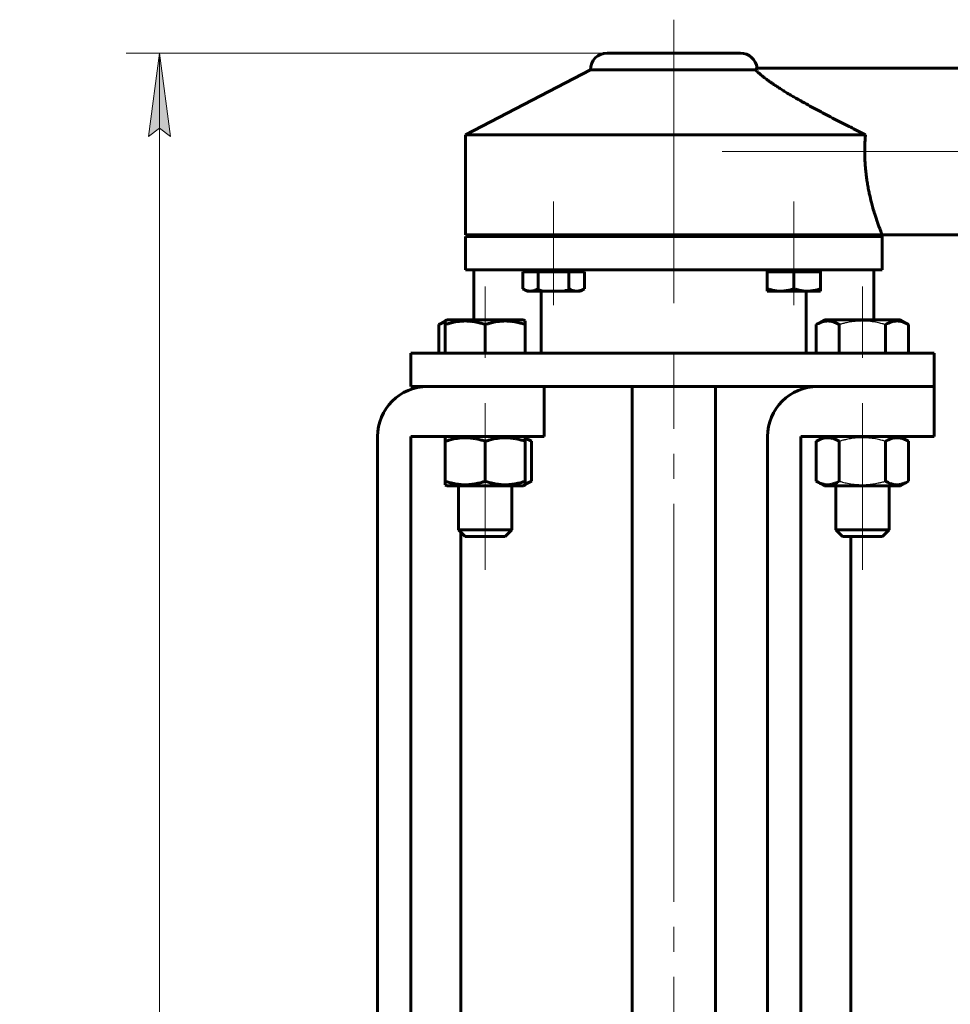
# Model space of a CAD drawing. Header units: millimetres. Extents: x -187 to 437, y 0 to 608.
# Tile 8 of 10: x 267 to 323, y 383 to 442. Entities that reach past the tile are written whole.
import ezdxf

# ---------------------------------------------------------------- set-up
doc = ezdxf.new("R2010")
doc.units = ezdxf.units.MM
for name, pattern in [('K5LT-1', [0]), ('K5LT_AXLED', [28.364895, 23.864895, -1.5, 1.5, -1.5]), ('K5LT_BASIC', [0]), ('K5LT_THIN', [0])]:
    doc.linetypes.add(name, pattern=pattern)
doc.layers.add('Системный слой', color=7, linetype='Continuous')
doc.layers.add('Системный слой (1)', color=7, linetype='Continuous', true_color=0x6c6c6c)
doc.styles.add('KDIMTEXTSTYLE', font='txt', dxfattribs={"width": 0.96, "oblique": 15, "height": 5})
doc.styles.add('KTEXTSTYLE', font='txt', dxfattribs={"width": 0.96, "height": 5})
doc.dimstyles.new('KDIMSTYLE (0.20)', dxfattribs={"dimtxt": 5, "dimasz": 1, "dimexe": 2, "dimexo": 0, "dimgap": 1, "dimtad": 1, "dimlfac": 5, "dimtxsty": 'KDIMTEXTSTYLE', "dimsah": 1, "dimcen": 0, "dimdle": 1, "dimadec": 0, "dimazin": 0, "dimtfac": 0.667, "dimtmove": 0, "dimatfit": 3, "dimfxl": 1, "dimtvp": 1, "dimtolj": 1, "dimtzin": 0, "dimarcsym": 0})

# ---------------------------------------------------------------- blocks, each defined once
blk = doc.blocks.new('U49')
at = {"layer": 'Системный слой (1)', "color": 143, "linetype": 'K5LT_BASIC', "lineweight": 60, "true_color": 0x33acca}
for p, q in [((292.293, 423.97), (292.168, 423.926)), ((292.045, 423.871), (291.922, 423.805)), ((292.168, 423.926), (292.045, 423.871))]:
    blk.add_line(p, q, dxfattribs=at)
blk = doc.blocks.new('U50')
at = {"layer": 'Системный слой (1)', "color": 143, "linetype": 'K5LT_BASIC', "lineweight": 60, "true_color": 0x33acca}
for p, q in [((317.321, 411.089), (316.121, 411.089)), ((318.521, 411.089), (317.321, 411.089))]:
    blk.add_line(p, q, dxfattribs=at)
blk = doc.blocks.new('U51')
at = {"layer": 'Системный слой (1)', "color": 143, "linetype": 'K5LT_BASIC', "lineweight": 60, "true_color": 0x33acca}
for p, q in [((317.321, 411.489), (315.721, 411.489)), ((318.921, 411.489), (317.321, 411.489))]:
    blk.add_line(p, q, dxfattribs=at)
blk = doc.blocks.new('U59')
at = {"layer": 'Системный слой (1)', "color": 143, "linetype": 'K5LT_BASIC', "lineweight": 60, "true_color": 0x33acca}
for p, q in [((292.413, 414.129), (294.693, 414.129)), ((294.693, 414.129), (296.973, 414.129))]:
    blk.add_line(p, q, dxfattribs=at)
blk = doc.blocks.new('U62')
at = {"layer": 'Системный слой (1)', "color": 143, "linetype": 'K5LT_BASIC', "lineweight": 60, "true_color": 0x33acca}
for p, q in [((297.218, 416.926), (297.093, 416.97)), ((297.342, 416.871), (297.218, 416.926)), ((297.465, 416.805), (297.342, 416.871))]:
    blk.add_line(p, q, dxfattribs=at)
blk = doc.blocks.new('U63')
at = {"layer": 'Системный слой (1)', "color": 143, "linetype": 'K5LT_BASIC', "lineweight": 60, "true_color": 0x33acca}
for p, q in [((297.093, 414.247), (297.218, 414.291)), ((297.218, 414.291), (297.342, 414.346)), ((297.342, 414.346), (297.465, 414.412))]:
    blk.add_line(p, q, dxfattribs=at)
blk = doc.blocks.new('D5')
at = {"layer": 'Системный слой (1)'}
for points in [[(275.807, 435.089), (275.149, 440.089), (274.491, 435.089), (275.149, 435.589)], [(275.149, 200.089), (275.807, 205.089), (275.149, 204.589), (274.491, 205.089)]]:
    blk.add_hatch(color=7, dxfattribs=at).paths.add_polyline_path(points)
at = {"layer": 'Системный слой (1)', "color": 7, "linetype": 'K5LT_THIN', "lineweight": 18, "true_color": 0xffffff}
for p, q in [((304.832, 440.089), (273.149, 440.089)), ((274.491, 435.089), (275.149, 440.089)), ((275.149, 440.089), (275.807, 435.089)), ((275.149, 440.089), (275.149, 200.089)), ((275.149, 435.589), (274.491, 435.089)), ((275.807, 435.089), (275.149, 435.589)), ((275.149, 200.089), (274.491, 205.089)), ((274.491, 205.089), (275.149, 204.589)), ((275.149, 204.589), (275.807, 205.089)), ((275.807, 205.089), (275.149, 200.089)), ((291.232, 200.089), (273.149, 200.089))]:
    blk.add_line(p, q, dxfattribs=at)
blk.add_wipeout([(274.149, 313.358), (266.767, 313.358), (266.767, 326.281), (274.149, 326.281)]).dxf.layer = 'Системный слой (1)'
at = {"layer": 'Системный слой (1)', "color": 7, "insert": (267.562, 313.358), "char_height": 5, "attachment_point": 1, "rotation": 90, "style": 'KTEXTSTYLE'}
blk.add_mtext('\\fArial|b0|c204|p34;\\H5.0;\\W1.000;\\Q15;\\fGOST Type AU|b0|i0|c204|p34;\\Q15;\\W0.960;1200', dxfattribs=at)
blk = doc.blocks.new('KDIMARROW_01')
at = {"layer": 'Системный слой'}
blk.add_hatch(color=0, dxfattribs=at).paths.add_polyline_path([(-5, -0.658), (0, 0), (-5, 0.658), (-4.5, 0)])
at = {"layer": 'Системный слой', "color": 0, "linetype": 'K5LT_THIN', "lineweight": 18}
for p, q in [((-4.5, 0), (-5, 0.658)), ((-5, 0.658), (0, 0)), ((0, 0), (-5, -0.658)), ((-5, -0.658), (-4.5, 0))]:
    blk.add_line(p, q, dxfattribs=at)
at = {"layer": 'Системный слой (1)', "color": 0, "linetype": 'K5LT_THIN', "lineweight": 18}
blk.add_line((300.932, 200.089), (300.732, 200.089), dxfattribs=at)

msp = doc.modelspace()

# ---------------------------------------------------------------- linework, layer by layer
at = {"layer": 'Системный слой (1)', "color": 30, "linetype": 'K5LT_AXLED', "lineweight": 18, "true_color": 0xff8000}
for p, q in [((306.007, 437.0885), (306.007, 442.0885)), ((306.007, 425.0885), (306.007, 437.1885)), ((308.907, 434.1885), (336.207, 434.1885)), ((298.7945, 431.1885), (298.7945, 427.0885)), ((313.2195, 431.1885), (313.2195, 427.0885)), ((298.7945, 429.0885), (298.7945, 424.9685)), ((313.2195, 429.0885), (313.2195, 424.9685)), ((317.3207, 426.0885), (317.3207, 421.8049)), ((306.007, 304.0885), (306.007, 422.0885)), ((294.6933, 419.0885), (294.6933, 414.8049)), ((317.3207, 419.0885), (317.3207, 414.8049)), ((317.3207, 416.4122), (317.3207, 409.0885))]:
    msp.add_line(p, q, dxfattribs=at)
at = {"layer": 'Системный слой (1)', "color": 143, "linetype": 'K5LT_BASIC', "lineweight": 60, "true_color": 0x33acca}
for p, q in [((302.007, 440.0885), (310.007, 440.0885)), ((301.007, 439.0885), (293.507, 435.1885)), ((301.007, 439.0885), (310.907, 439.0885)), ((311.002, 439.1885), (324.007, 439.1885)), ((293.507, 429.1885), (293.507, 435.1885)), ((293.507, 435.1885), (317.507, 435.1885)), ((293.507, 429.1885), (318.507, 429.1885)), ((293.507, 429.0885), (318.507, 429.0885)), ((293.507, 427.0885), (293.507, 429.0885)), ((297.7945, 429.0885), (297.7945, 429.1885)), ((299.7945, 429.0885), (299.7945, 429.1885)), ((303.507, 429.0885), (303.507, 429.1885)), ((308.507, 429.0885), (308.507, 429.1885)), ((312.2195, 429.0885), (312.2195, 429.1885)), ((314.2195, 429.0885), (314.2195, 429.1885)), ((318.507, 429.1885), (324.007, 429.1885)), ((318.507, 427.0885), (318.507, 429.0885)), ((293.507, 427.0885), (318.507, 427.0885)), ((294.007, 424.0885), (294.007, 427.0885)), ((296.947, 426.9685), (297.4089, 426.9685)), ((296.947, 426.9685), (296.947, 425.9514)), ((297.1945, 427.0885), (297.1945, 426.9685)), ((297.4089, 426.9685), (297.8708, 426.9685)), ((297.8708, 426.9685), (298.7945, 426.9685)), ((297.8708, 426.9685), (297.8708, 425.9514)), ((298.7945, 426.9685), (299.7183, 426.9685)), ((299.7183, 426.9685), (299.7183, 425.9514)), ((299.7183, 426.9685), (300.1802, 426.9685)), ((300.1802, 426.9685), (300.642, 426.9685)), ((300.3945, 427.0885), (300.3945, 426.9685)), ((300.642, 426.9685), (300.642, 425.9514)), ((311.6195, 427.0885), (311.6195, 426.9685)), ((311.6195, 426.9685), (311.6195, 425.9514)), ((311.6195, 426.9685), (312.4195, 426.9685)), ((312.4195, 426.9685), (313.2195, 426.9685)), ((313.2195, 426.9685), (314.0195, 426.9685)), ((313.2195, 426.9685), (313.2195, 425.9514)), ((314.0195, 426.9685), (314.8195, 426.9685)), ((314.8195, 427.0885), (314.8195, 426.9685)), ((314.8195, 426.9685), (314.8195, 425.9514)), ((318.007, 424.0885), (318.007, 427.0885)), ((296.947, 425.9514), (297.1945, 425.8085)), ((297.1945, 425.8085), (297.4089, 425.8085)), ((297.4089, 425.8085), (298.7945, 425.8085)), ((298.0546, 422.0885), (298.0546, 425.8085)), ((298.7945, 425.8085), (300.1802, 425.8085)), ((300.1802, 425.8085), (300.3945, 425.8085)), ((300.642, 425.9514), (300.3945, 425.8085)), ((311.6195, 425.8085), (311.6195, 425.9514)), ((311.6195, 425.8085), (312.4195, 425.8085)), ((312.4195, 425.8085), (314.0195, 425.8085)), ((313.9594, 422.0885), (313.9594, 425.8085)), ((314.0195, 425.8085), (314.8195, 425.8085)), ((314.8195, 425.9514), (314.8195, 425.8085)), ((291.922, 423.8049), (292.2933, 424.0192)), ((292.2933, 424.0192), (292.4133, 424.0885)), ((292.2933, 423.8049), (292.2933, 424.0192)), ((296.9733, 424.0885), (292.4133, 424.0885)), ((297.0933, 424.0192), (296.9733, 424.0885)), ((297.0933, 424.0192), (297.0933, 423.8049)), ((314.5494, 423.8049), (315.0407, 424.0885)), ((319.6007, 424.0885), (315.0407, 424.0885)), ((320.092, 423.8049), (319.6007, 424.0885)), ((291.922, 422.0885), (291.922, 423.8049)), ((292.2933, 422.0885), (292.2933, 423.8049)), ((294.6933, 422.0885), (294.6933, 423.8049)), ((297.0933, 422.0885), (297.0933, 423.8049)), ((314.5494, 422.0885), (314.5494, 423.8049)), ((315.9351, 422.0885), (315.9351, 423.8049)), ((318.7064, 422.0885), (318.7064, 423.8049)), ((320.092, 422.0885), (320.092, 423.8049)), ((290.232, 422.0885), (321.632, 422.0885)), ((290.232, 420.0885), (290.232, 422.0885)), ((321.632, 420.0885), (321.632, 422.0885)), ((290.232, 420.0885), (321.632, 420.0885)), ((298.232, 417.0885), (298.232, 420.0885)), ((303.507, 306.0885), (303.507, 420.0885)), ((308.507, 306.0885), (308.507, 420.0885)), ((321.632, 417.0885), (321.632, 420.0885)), ((288.232, 286.0885), (288.232, 417.0885)), ((290.232, 417.0885), (298.232, 417.0885)), ((290.232, 293.0885), (290.232, 417.0885)), ((292.4133, 417.0885), (292.2933, 417.0192)), ((292.2933, 416.8049), (292.2933, 417.0192)), ((296.9733, 417.0885), (297.0933, 417.0192)), ((296.9733, 417.0885), (297.4646, 416.8049)), ((297.0933, 417.0192), (297.0933, 416.8049)), ((311.632, 293.0885), (311.632, 417.0885)), ((313.632, 417.0885), (321.632, 417.0885)), ((313.632, 286.0885), (313.632, 417.0885)), ((315.0407, 417.0885), (314.5494, 416.8049)), ((319.6007, 417.0885), (320.092, 416.8049)), ((292.2933, 416.8049), (292.2933, 414.4122)), ((294.6933, 416.8049), (294.6933, 414.4122)), ((297.0933, 416.8049), (297.0933, 414.4122)), ((297.4646, 416.8049), (297.4646, 414.4122)), ((314.5494, 416.8049), (314.5494, 414.4122)), ((315.9351, 416.8049), (315.9351, 414.4122)), ((318.7064, 416.8049), (318.7064, 414.4122)), ((320.092, 416.8049), (320.092, 414.4122)), ((292.2933, 414.1978), (292.2933, 414.4122)), ((292.2933, 414.1978), (292.4133, 414.1285)), ((293.0933, 414.1285), (293.0933, 411.4885)), ((296.2933, 414.1285), (296.2933, 411.4885)), ((297.0933, 414.1978), (296.9733, 414.1285)), ((297.0933, 414.4122), (297.0933, 414.1978)), ((297.4646, 414.4122), (297.0933, 414.1978)), ((314.5494, 414.4122), (315.0407, 414.1285)), ((315.0407, 414.1285), (319.6007, 414.1285)), ((315.7207, 414.1285), (315.7207, 411.4885)), ((318.9207, 414.1285), (318.9207, 411.4885)), ((320.092, 414.4122), (319.6007, 414.1285)), ((293.0933, 411.4885), (293.4933, 411.0885)), ((296.2933, 411.4885), (293.0933, 411.4885)), ((293.232, 302.4885), (293.232, 411.3498)), ((295.8933, 411.0885), (293.4933, 411.0885)), ((296.2933, 411.4885), (295.8933, 411.0885)), ((315.7207, 411.4885), (316.1207, 411.0885)), ((316.632, 286.0885), (316.632, 411.0885)), ((318.9207, 411.4885), (318.5207, 411.0885))]:
    msp.add_line(p, q, dxfattribs=at)
for centre, radius, start, end in [((302.007, 439.0885), 1, 90, 180), ((310.007, 439.0885), 1, 5.73917, 90), ((291.232, 417.0885), 3, 90, 180), ((314.632, 417.0885), 3, 90, 180)]:
    msp.add_arc(centre, radius, start, end, dxfattribs=at)
for points, knots in [([(311.002, 439.1885), (311.002, 439.1885), (310.9995, 439.1858), (310.9888, 439.1739), (310.9715, 439.1552), (310.9458, 439.128), (310.9223, 439.1038), (310.907, 439.0885)], [0, 0, 0, 0, 1.6037724, 3.1737518, 4.6890219, 6.1440913, 8, 8, 8, 8]), ([(310.907, 439.0885), (310.9262, 439.0685), (310.9637, 439.0304), (311.0291, 438.967), (311.0837, 438.9161), (311.1321, 438.8724), (311.1707, 438.8382), (311.2117, 438.8026), (311.2699, 438.7532), (311.3329, 438.7011), (311.4183, 438.6326), (311.5106, 438.5606), (311.6317, 438.4697), (311.7639, 438.3738), (311.8829, 438.2903), (311.9922, 438.2154), (312.1255, 438.1257), (312.3248, 437.9954), (312.5266, 437.8682), (312.6969, 437.7633), (312.8649, 437.6612), (313.078, 437.5345), (313.3608, 437.3699), (313.6118, 437.2271), (313.9325, 437.0475), (314.2442, 436.8762), (314.6047, 436.6814), (314.9784, 436.4822), (315.4091, 436.2559), (315.8408, 436.0323), (316.3237, 435.7847), (316.8603, 435.5124), (317.2915, 435.2961), (317.507, 435.1885)], [0, 0, 0, 0, 1.1387019, 1.9037776, 2.6706632, 3.0540363, 3.4372423, 3.8212472, 4.2063603, 4.9831035, 5.3762665, 6.1728931, 6.9832971, 7.8166863, 8.6718771, 9.1085023, 9.701338, 10.9088256, 12.3227987, 12.8053247, 13.4582776, 14.8017384, 15.8791989, 17.4469328, 18.2687226, 20.246571, 21.627212, 23.0344247, 25.1369688, 27.2074798, 28.5737589, 31.2910636, 34, 34, 34, 34]), ([(317.507, 435.1885), (317.4988, 435.0944), (317.4847, 434.9051), (317.4703, 434.6186), (317.4643, 434.3784), (317.463, 434.1697), (317.4646, 433.993), (317.4695, 433.8007), (317.4769, 433.625), (317.4886, 433.4184), (317.5029, 433.2292), (317.5219, 433.0263), (317.5402, 432.8561), (317.5685, 432.627), (317.6075, 432.3573), (317.6523, 432.0956), (317.7007, 431.841), (317.7667, 431.5263), (317.8534, 431.1662), (317.9591, 430.7766), (318.0545, 430.4573), (318.1386, 430.1963), (318.2011, 430.0108), (318.2514, 429.8666), (318.2936, 429.7484), (318.3295, 429.6503), (318.3679, 429.547), (318.4058, 429.4469), (318.4366, 429.3672), (318.4581, 429.3121), (318.479, 429.2589), (318.4982, 429.2105), (318.5062, 429.1906), (318.507, 429.1885), (318.507, 429.1885)], [0, 0, 0, 0, 1.1295507, 2.2568273, 3.3877079, 3.9540684, 4.7082208, 5.4620761, 6.2156426, 6.7807336, 7.9104919, 8.4754882, 9.2289334, 9.9823885, 11.3004164, 12.6164159, 13.3678823, 14.6813874, 16.921059, 18.5864392, 20.7769964, 22.3846263, 23.5516137, 24.6413512, 25.6561278, 26.4812875, 27.2955234, 28.7113775, 29.8698273, 30.570878, 31.3997947, 32.9451041, 34.5261273, 35, 35, 35, 35]), ([(296.947, 425.9514), (296.9799, 425.9324), (297.0498, 425.8953), (297.1447, 425.8558), (297.2319, 425.8296), (297.3058, 425.8149), (297.3651, 425.8093), (297.399, 425.8085), (297.4089, 425.8085)], [0, 0, 0, 0, 1.9736316, 4.1599594, 5.5817399, 7.0451118, 8.4346438, 9, 9, 9, 9]), ([(297.4089, 425.8085), (297.4372, 425.8085), (297.4919, 425.8119), (297.5752, 425.8267), (297.6496, 425.8483), (297.7494, 425.8863), (297.8199, 425.9221), (297.8708, 425.9514)], [0, 0, 0, 0, 1.4474022, 2.7997206, 4.2800738, 5.2910861, 8, 8, 8, 8]), ([(299.7183, 425.9514), (299.7512, 425.9324), (299.8211, 425.8953), (299.916, 425.8558), (300.0031, 425.8296), (300.077, 425.8149), (300.1364, 425.8093), (300.1703, 425.8085), (300.1802, 425.8085)], [0, 0, 0, 0, 1.9736316, 4.1599594, 5.5817399, 7.0451118, 8.4346438, 9, 9, 9, 9]), ([(300.1802, 425.8085), (300.2085, 425.8085), (300.2632, 425.8119), (300.3465, 425.8267), (300.4208, 425.8483), (300.5207, 425.8863), (300.5912, 425.9221), (300.642, 425.9514)], [0, 0, 0, 0, 1.4474022, 2.7997206, 4.2800738, 5.2910861, 8, 8, 8, 8]), ([(311.6195, 425.9514), (311.6765, 425.9324), (311.7666, 425.9048), (311.8888, 425.8734), (311.9954, 425.85), (312.1129, 425.8296), (312.2409, 425.8149), (312.3436, 425.8093), (312.4025, 425.8085), (312.4195, 425.8085)], [0, 0, 0, 0, 2.192924, 3.4422386, 4.6221772, 6.2019332, 7.827902, 9.3718265, 10, 10, 10, 10]), ([(312.4195, 425.8085), (312.4685, 425.8085), (312.5633, 425.8119), (312.7076, 425.8267), (312.8364, 425.8483), (312.998, 425.8839), (313.1203, 425.9188), (313.2084, 425.9477), (313.2195, 425.9514)], [0, 0, 0, 0, 1.6283275, 3.1496857, 4.815083, 5.9524719, 8.6175336, 9, 9, 9, 9]), ([(313.2195, 425.9514), (313.2765, 425.9324), (313.3666, 425.9048), (313.4888, 425.8734), (313.5954, 425.85), (313.7129, 425.8296), (313.8409, 425.8149), (313.9436, 425.8093), (314.0025, 425.8085), (314.0195, 425.8085)], [0, 0, 0, 0, 2.192924, 3.4422386, 4.6221772, 6.2019332, 7.827902, 9.3718265, 10, 10, 10, 10]), ([(314.0195, 425.8085), (314.0685, 425.8085), (314.1633, 425.8119), (314.3076, 425.8267), (314.4364, 425.8483), (314.598, 425.8839), (314.7203, 425.9188), (314.8084, 425.9477), (314.8195, 425.9514)], [0, 0, 0, 0, 1.6283275, 3.1496857, 4.815083, 5.9524719, 8.6175336, 9, 9, 9, 9]), ([(294.6933, 423.8049), (294.6114, 423.8322), (294.4905, 423.8694), (294.3156, 423.9156), (294.1951, 423.9431), (294.0531, 423.9707), (293.9398, 423.9885), (293.8048, 424.0044), (293.6808, 424.0148), (293.5347, 424.0201), (293.3947, 424.0187), (293.261, 424.0115), (293.1314, 423.9992), (292.9835, 423.9794), (292.7793, 423.9425), (292.542, 423.8837), (292.3686, 423.83), (292.2933, 423.8049)], [0, 0, 0, 0, 1.8897933, 2.7722861, 3.9739602, 4.6131991, 5.9622526, 6.5083066, 7.6207071, 8.715255, 9.7460926, 10.721757, 11.6813496, 12.6290212, 14.021816, 16.2599091, 18, 18, 18, 18]), ([(297.0933, 423.8049), (297.0114, 423.8322), (296.8905, 423.8694), (296.7156, 423.9156), (296.5951, 423.9431), (296.4531, 423.9707), (296.3398, 423.9885), (296.2048, 424.0044), (296.0808, 424.0148), (295.9347, 424.0201), (295.7947, 424.0187), (295.661, 424.0115), (295.5314, 423.9992), (295.3835, 423.9794), (295.1793, 423.9425), (294.942, 423.8837), (294.7686, 423.83), (294.6933, 423.8049)], [0, 0, 0, 0, 1.8897933, 2.7722861, 3.9739602, 4.6131991, 5.9622526, 6.5083066, 7.6207071, 8.715255, 9.7460926, 10.721757, 11.6813496, 12.6290212, 14.021816, 16.2599091, 18, 18, 18, 18]), ([(315.9351, 423.8049), (315.8812, 423.836), (315.7921, 423.883), (315.6746, 423.9333), (315.5944, 423.9615), (315.5178, 423.984), (315.4399, 424.0019), (315.3505, 424.0148), (315.2662, 424.0201), (315.1853, 424.0187), (315.1081, 424.0115), (315.0333, 423.9992), (314.9479, 423.9794), (314.83, 423.9425), (314.693, 423.8837), (314.5929, 423.83), (314.5494, 423.8049)], [0, 0, 0, 0, 2.0319768, 3.3397182, 4.3569103, 4.9828638, 6.146734, 7.1973345, 8.2310741, 9.204643, 10.1261038, 11.0323857, 11.9274089, 13.2428263, 15.3565808, 17, 17, 17, 17]), ([(320.092, 423.8049), (320.0382, 423.836), (319.949, 423.883), (319.8315, 423.9333), (319.7513, 423.9615), (319.6747, 423.984), (319.5968, 424.0019), (319.5074, 424.0148), (319.4231, 424.0201), (319.3423, 424.0187), (319.2651, 424.0115), (319.1902, 423.9992), (319.1048, 423.9794), (318.9869, 423.9425), (318.8499, 423.8837), (318.7498, 423.83), (318.7064, 423.8049)], [0, 0, 0, 0, 2.0319768, 3.3397182, 4.3569103, 4.9828638, 6.146734, 7.1973345, 8.2310741, 9.204643, 10.1261038, 11.0323857, 11.9274089, 13.2428263, 15.3565808, 17, 17, 17, 17]), ([(294.6933, 416.8049), (294.6114, 416.8322), (294.4905, 416.8694), (294.3156, 416.9156), (294.1951, 416.9431), (294.0531, 416.9707), (293.9398, 416.9885), (293.8048, 417.0044), (293.6808, 417.0148), (293.5347, 417.0201), (293.3947, 417.0187), (293.261, 417.0115), (293.1314, 416.9992), (292.9835, 416.9794), (292.7793, 416.9425), (292.542, 416.8837), (292.3686, 416.83), (292.2933, 416.8049)], [0, 0, 0, 0, 1.8897933, 2.7722861, 3.9739602, 4.6131991, 5.9622526, 6.5083066, 7.6207071, 8.715255, 9.7460926, 10.721757, 11.6813496, 12.6290212, 14.021816, 16.2599091, 18, 18, 18, 18]), ([(297.0933, 416.8049), (297.0114, 416.8322), (296.8905, 416.8694), (296.7156, 416.9156), (296.5951, 416.9431), (296.4531, 416.9707), (296.3398, 416.9885), (296.2048, 417.0044), (296.0808, 417.0148), (295.9347, 417.0201), (295.7947, 417.0187), (295.661, 417.0115), (295.5314, 416.9992), (295.3835, 416.9794), (295.1793, 416.9425), (294.942, 416.8837), (294.7686, 416.83), (294.6933, 416.8049)], [0, 0, 0, 0, 1.8897933, 2.7722861, 3.9739602, 4.6131991, 5.9622526, 6.5083066, 7.6207071, 8.715255, 9.7460926, 10.721757, 11.6813496, 12.6290212, 14.021816, 16.2599091, 18, 18, 18, 18]), ([(315.9351, 416.8049), (315.8812, 416.836), (315.7921, 416.883), (315.6746, 416.9333), (315.5944, 416.9615), (315.5178, 416.984), (315.4399, 417.0019), (315.3505, 417.0148), (315.2662, 417.0201), (315.1853, 417.0187), (315.1081, 417.0115), (315.0333, 416.9992), (314.9479, 416.9794), (314.83, 416.9425), (314.693, 416.8837), (314.5929, 416.83), (314.5494, 416.8049)], [0, 0, 0, 0, 2.0319768, 3.3397182, 4.3569103, 4.9828638, 6.146734, 7.1973345, 8.2310741, 9.204643, 10.1261038, 11.0323857, 11.9274089, 13.2428263, 15.3565808, 17, 17, 17, 17]), ([(320.092, 416.8049), (320.0382, 416.836), (319.949, 416.883), (319.8315, 416.9333), (319.7513, 416.9615), (319.6747, 416.984), (319.5968, 417.0019), (319.5074, 417.0148), (319.4231, 417.0201), (319.3423, 417.0187), (319.2651, 417.0115), (319.1902, 416.9992), (319.1048, 416.9794), (318.9869, 416.9425), (318.8499, 416.8837), (318.7498, 416.83), (318.7064, 416.8049)], [0, 0, 0, 0, 2.0319768, 3.3397182, 4.3569103, 4.9828638, 6.146734, 7.1973345, 8.2310741, 9.204643, 10.1261038, 11.0323857, 11.9274089, 13.2428263, 15.3565808, 17, 17, 17, 17]), ([(292.2933, 414.4122), (292.3752, 414.3849), (292.4961, 414.3476), (292.671, 414.3015), (292.7915, 414.2739), (292.9335, 414.2463), (293.0468, 414.2285), (293.1818, 414.2126), (293.3058, 414.2023), (293.4519, 414.197), (293.5919, 414.1984), (293.7256, 414.2055), (293.8552, 414.2178), (294.0031, 414.2377), (294.2073, 414.2745), (294.4446, 414.3333), (294.618, 414.3871), (294.6933, 414.4122)], [0, 0, 0, 0, 1.8897933, 2.7722861, 3.9739602, 4.6131991, 5.9622526, 6.5083066, 7.6207071, 8.715255, 9.7460926, 10.721757, 11.6813496, 12.6290212, 14.021816, 16.2599091, 18, 18, 18, 18]), ([(294.6933, 414.4122), (294.7752, 414.3849), (294.8961, 414.3476), (295.071, 414.3015), (295.1915, 414.2739), (295.3335, 414.2463), (295.4468, 414.2285), (295.5818, 414.2126), (295.7058, 414.2023), (295.8519, 414.197), (295.9919, 414.1984), (296.1256, 414.2055), (296.2552, 414.2178), (296.4031, 414.2377), (296.6073, 414.2745), (296.8446, 414.3333), (297.018, 414.3871), (297.0933, 414.4122)], [0, 0, 0, 0, 1.8897933, 2.7722861, 3.9739602, 4.6131991, 5.9622526, 6.5083066, 7.6207071, 8.715255, 9.7460926, 10.721757, 11.6813496, 12.6290212, 14.021816, 16.2599091, 18, 18, 18, 18]), ([(314.5494, 414.4122), (314.6033, 414.3811), (314.6924, 414.3341), (314.8099, 414.2838), (314.8901, 414.2556), (314.9667, 414.233), (315.0446, 414.2152), (315.134, 414.2023), (315.2183, 414.197), (315.2992, 414.1984), (315.3764, 414.2055), (315.4512, 414.2178), (315.5366, 414.2377), (315.6545, 414.2745), (315.7915, 414.3333), (315.8916, 414.3871), (315.9351, 414.4122)], [0, 0, 0, 0, 2.0319768, 3.3397182, 4.3569103, 4.9828638, 6.146734, 7.1973345, 8.2310741, 9.204643, 10.1261038, 11.0323857, 11.9274089, 13.2428263, 15.3565808, 17, 17, 17, 17]), ([(318.7064, 414.4122), (318.7602, 414.3811), (318.8493, 414.3341), (318.9669, 414.2838), (319.047, 414.2556), (319.1237, 414.233), (319.2015, 414.2152), (319.2909, 414.2023), (319.3753, 414.197), (319.4561, 414.1984), (319.5333, 414.2055), (319.6081, 414.2178), (319.6935, 414.2377), (319.8114, 414.2745), (319.9484, 414.3333), (320.0485, 414.3871), (320.092, 414.4122)], [0, 0, 0, 0, 2.0319768, 3.3397182, 4.3569103, 4.9828638, 6.146734, 7.1973345, 8.2310741, 9.204643, 10.1261038, 11.0323857, 11.9274089, 13.2428263, 15.3565808, 17, 17, 17, 17])]:
    msp.add_open_spline(points, degree=3, knots=knots, dxfattribs=at)
at = {"layer": 'Системный слой (1)', "color": 7, "linetype": 'K5LT-1'}
for points, knots in [([(297.8708, 425.9514), (297.8903, 425.9458), (297.9413, 425.9314), (298.0397, 425.9055), (298.1769, 425.8737), (298.3205, 425.8471), (298.4543, 425.8285), (298.5486, 425.8189), (298.6241, 425.8136), (298.6809, 425.8107), (298.7378, 425.8089), (298.7756, 425.8085), (298.7945, 425.8085)], [0, 0, 0, 0, 1.432862, 3.7254411, 7.1643098, 11.3382807, 14.0037105, 16.6691403, 18.0018553, 19.3345702, 20.6672851, 22, 22, 22, 22]), ([(298.7945, 425.8085), (298.8203, 425.8085), (298.8719, 425.8092), (298.9495, 425.8125), (299.0269, 425.8179), (299.1235, 425.8272), (299.239, 425.8425), (299.3934, 425.8698), (299.5534, 425.9058), (299.6678, 425.9369), (299.7183, 425.9514)], [0, 0, 0, 0, 1.8184641, 3.6369281, 5.4553922, 7.2738563, 10.4656914, 13.6575265, 18.3042162, 22, 22, 22, 22]), ([(318.7064, 423.8049), (318.6418, 423.8235), (318.4768, 423.8687), (318.177, 423.9379), (317.8753, 423.9863), (317.6424, 424.0077), (317.5127, 424.0152), (317.4288, 424.0181), (317.3583, 424.0192), (317.2826, 424.0194), (317.1875, 424.0176), (317.0734, 424.0124), (316.9096, 424.0005), (316.6722, 423.9728), (316.4019, 423.9236), (316.1485, 423.8641), (316.006, 423.8254), (315.9351, 423.8049)], [0, 0, 0, 0, 3.1522963, 8.0240269, 14.4303577, 17.4742998, 18.9962709, 20.5182419, 21.4098548, 22.3014677, 24.0846935, 25.8679193, 27.6511451, 31.7925039, 37.0725247, 40.5362624, 44, 44, 44, 44]), ([(318.7064, 416.8049), (318.6418, 416.8235), (318.4768, 416.8687), (318.177, 416.9379), (317.8753, 416.9863), (317.6424, 417.0077), (317.5127, 417.0152), (317.4288, 417.0181), (317.3583, 417.0192), (317.2826, 417.0194), (317.1875, 417.0176), (317.0734, 417.0124), (316.9096, 417.0005), (316.6722, 416.9728), (316.4019, 416.9236), (316.1485, 416.8641), (316.006, 416.8254), (315.9351, 416.8049)], [0, 0, 0, 0, 3.1522963, 8.0240269, 14.4303577, 17.4742998, 18.9962709, 20.5182419, 21.4098548, 22.3014677, 24.0846935, 25.8679193, 27.6511451, 31.7925039, 37.0725247, 40.5362624, 44, 44, 44, 44]), ([(315.9351, 414.4122), (315.9996, 414.3935), (316.1646, 414.3484), (316.4644, 414.2792), (316.7661, 414.2308), (316.999, 414.2093), (317.1287, 414.2019), (317.2127, 414.199), (317.2831, 414.1979), (317.3589, 414.1977), (317.4539, 414.1994), (317.568, 414.2046), (317.7319, 414.2165), (317.9692, 414.2442), (318.2396, 414.2935), (318.4929, 414.3529), (318.6354, 414.3917), (318.7064, 414.4122)], [0, 0, 0, 0, 3.1522963, 8.0240269, 14.4303577, 17.4742998, 18.9962709, 20.5182419, 21.4098548, 22.3014677, 24.0846935, 25.8679193, 27.6511451, 31.7925039, 37.0725247, 40.5362624, 44, 44, 44, 44])]:
    msp.add_open_spline(points, degree=3, knots=knots, dxfattribs=at)

# ---------------------------------------------------------------- block references
at = {"layer": 'Системный слой (1)'}
for name in ['U49', 'U62', 'U59', 'U63', 'U51', 'U50']:
    msp.add_blockref(name, (0, 0), dxfattribs=at)

# ---------------------------------------------------------------- next in the draw order: dimensions: what is measured, and where the dimension line sits
at = {"layer": 'Системный слой (1)', "color": 7}
dim = msp.add_linear_dim(base=(275.1491, 440.0885), p1=(291.232, 200.0885), p2=(304.8316, 440.0885), angle=90, dimstyle='KDIMSTYLE (0.20)', override={"dimexo": 0, "dimpost": '\\fGOST Type AU|b0|c204|p34;\\H5.0;\\W0.960;\\Q15;<>', "dimblk1": 'KDIMARROW_01', "dimblk2": 'KDIMARROW_01', "dimse1": 0, "dimse2": 0, "dimclrt": 7, "dimtol": 1, "dimtp": 0, "dimtm": 0, "dimtdec": 5, "dimtolj": 1}, dxfattribs=at)
dim.commit()
dim.dimension.update_dxf_attribs({"geometry": 'D5', "text_midpoint": (275.1491, 320.0885), "dimtype": 160})

# ---------------------------------------------------------------- next in the draw order: linework, layer by layer
at = {"layer": 'Системный слой (1)', "color": 30, "linetype": 'K5LT_AXLED', "lineweight": 18, "true_color": 0xff8000}
for p, q in [((294.6933, 426.0885), (294.6933, 421.8049)), ((294.6933, 416.4122), (294.6933, 409.0885))]:
    msp.add_line(p, q, dxfattribs=at)

doc.saveas('drawing.dxf')
